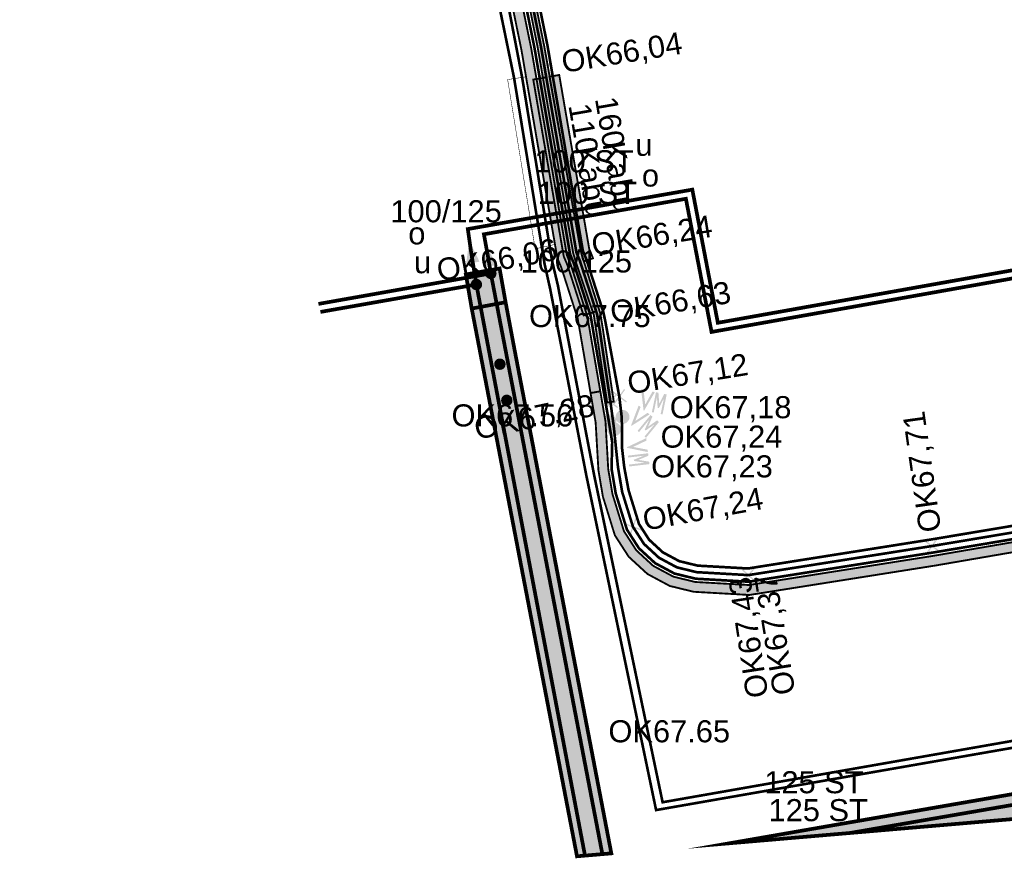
# Model space of a CAD drawing. Extents: x 454558 to 454682, y 5737288 to 5737467.
# Tile 1 of 12: x 454583 to 454620, y 5737288 to 5737319. Entities that reach past the tile are written whole.
import ezdxf

# ---------------------------------------------------------------- set-up
doc = ezdxf.new("R2010")
doc.units = 0
for name, color, linetype in [('Bauteile', 7, 'Continuous'), ('Bauteile_Bauwerk_Bauhülle_Kanal', 7, 'Continuous'), ('Beschriftung_Bauteile_BH_BW_Kanal', 7, 'Continuous'), ('Leitungen_VN_(SWC)', 7, 'Continuous'), ('Leitungsbeschriftung_VN', 7, 'Continuous'), ('MSP_Leitungen', 7, 'Continuous'), ('NSP_Leitungen', 7, 'Continuous'), ('Schutzrohr', 7, 'Continuous'), ('Schutzrohrbeschriftung', 7, 'Continuous'), ('Str_Höhenpunkte', 7, 'Continuous'), ('Str_Höhentexte', 7, 'Continuous'), ('Trassenflächen_Kanal', 7, 'Continuous'), ('Wärme_Beschriftung_Bauteile', 7, 'Continuous'), ('Wärme_Höhentexte', 7, 'Continuous')]:
    doc.layers.add(name, color=color, linetype=linetype)
doc.styles.add('TS[Beschriftung_Bauteile_BH_BW_Kanal[Arial_6_5_Regular__CW100_]]', font='ARIAL.TTF', dxfattribs={"height": 0.836965})
doc.styles.add('TS[Leitungsbeschriftung_VN[Arial_6_5_Regular__CW100_]]', font='ARIAL.TTF', dxfattribs={"height": 0.836965})
doc.styles.add('TS[Schutzrohrbeschriftung[Arial Narrow_6_5_Regular__CW100_]]', font='ARIALN.TTF', dxfattribs={"height": 0.836965})
doc.styles.add('TS[Str_Höhentexte[Arial Narrow_6_5_Regular__CW100_]]', font='ARIALN.TTF', dxfattribs={"height": 0.836965})
doc.styles.add('TS[Wärme_Beschriftung_Bauteile[Arial_6_5_Regular__CW100_]]', font='ARIAL.TTF', dxfattribs={"height": 0.836965})
doc.styles.add('TS[Wärme_Höhentexte[Arial_6_5_Regular__CW100_]]', font='ARIAL.TTF', dxfattribs={"height": 0.836965})

# ---------------------------------------------------------------- blocks, each defined once
blk = doc.blocks.new('8')
at = {"true_color": 0xff5500}
h = blk.add_hatch(color=8, dxfattribs=at)
edge = h.paths.add_edge_path()
edge.add_spline(control_points=[(0, 1.22), (0.5, 1.22), (0.86, 0.86)], knot_values=[0, 0, 0, 1, 1, 1], weights=[1, 1, 1], degree=2, periodic=0)
edge.add_spline(control_points=[(0.86, 0.86), (1.04, 0.68), (1.22, 0.25), (1.22, 0)], knot_values=[0, 0, 0, 1, 2, 2, 2], weights=[1, 1, 1, 1], degree=2, periodic=0)
edge.add_spline(control_points=[(1.22, 0), (1.22, -0.27), (1.04, -0.7), (0.86, -0.88)], knot_values=[0, 0, 0, 1, 2, 2, 2], weights=[1, 1, 1, 1], degree=2, periodic=0)
edge.add_spline(control_points=[(0.86, -0.88), (0.51, -1.22), (0, -1.22)], knot_values=[0, 0, 0, 1, 1, 1], weights=[1, 1, 1], degree=2, periodic=0)
edge.add_spline(control_points=[(0, -1.22), (-0.52, -1.22), (-0.87, -0.87)], knot_values=[0, 0, 0, 1, 1, 1], weights=[1, 1, 1], degree=2, periodic=0)
edge.add_spline(control_points=[(-0.87, -0.87), (-1.22, -0.53), (-1.22, 0)], knot_values=[0, 0, 0, 1, 1, 1], weights=[1, 1, 1], degree=2, periodic=0)
edge.add_spline(control_points=[(-1.22, 0), (-1.22, 0.51), (-0.87, 0.86)], knot_values=[0, 0, 0, 1, 1, 1], weights=[1, 1, 1], degree=2, periodic=0)
edge.add_spline(control_points=[(-0.87, 0.86), (-0.52, 1.22), (0, 1.22)], knot_values=[0, 0, 0, 1, 1, 1], weights=[1, 1, 1], degree=2, periodic=0)
blk = doc.blocks.new('14')
at = {"true_color": 0xff0000}
h = blk.add_hatch(color=1, dxfattribs=at)
edge = h.paths.add_edge_path()
edge.add_spline(control_points=[(0, 1.22), (0.5, 1.22), (0.86, 0.86)], knot_values=[0, 0, 0, 1, 1, 1], weights=[1, 1, 1], degree=2, periodic=0)
edge.add_spline(control_points=[(0.86, 0.86), (1.04, 0.68), (1.22, 0.25), (1.22, 0)], knot_values=[0, 0, 0, 1, 2, 2, 2], weights=[1, 1, 1, 1], degree=2, periodic=0)
edge.add_spline(control_points=[(1.22, 0), (1.22, -0.27), (1.04, -0.7), (0.86, -0.88)], knot_values=[0, 0, 0, 1, 2, 2, 2], weights=[1, 1, 1, 1], degree=2, periodic=0)
edge.add_spline(control_points=[(0.86, -0.88), (0.51, -1.22), (0, -1.22)], knot_values=[0, 0, 0, 1, 1, 1], weights=[1, 1, 1], degree=2, periodic=0)
edge.add_spline(control_points=[(0, -1.22), (-0.52, -1.22), (-0.87, -0.87)], knot_values=[0, 0, 0, 1, 1, 1], weights=[1, 1, 1], degree=2, periodic=0)
edge.add_spline(control_points=[(-0.87, -0.87), (-1.22, -0.53), (-1.22, 0)], knot_values=[0, 0, 0, 1, 1, 1], weights=[1, 1, 1], degree=2, periodic=0)
edge.add_spline(control_points=[(-1.22, 0), (-1.22, 0.51), (-0.87, 0.86)], knot_values=[0, 0, 0, 1, 1, 1], weights=[1, 1, 1], degree=2, periodic=0)
edge.add_spline(control_points=[(-0.87, 0.86), (-0.52, 1.22), (0, 1.22)], knot_values=[0, 0, 0, 1, 1, 1], weights=[1, 1, 1], degree=2, periodic=0)
blk = doc.blocks.new('15')
at = {"true_color": 0xffffff}
blk.add_hatch(color=7, dxfattribs=at).paths.add_polyline_path([(-2.44, 1.46), (2.44, 0), (-2.44, -1.46)])
at = {"true_color": 0xff0000}
h = blk.add_hatch(color=1, dxfattribs=at)
h.paths.add_polyline_path([(-2.44, 1.46), (2.44, 0), (-2.44, -1.46)])
h.paths.add_polyline_path([(-2.06, -0.92), (1.47, 0.01), (-2.06, 0.94)])
blk = doc.blocks.new('18')
at = {"true_color": 0xffffff}
blk.add_hatch(color=7, dxfattribs=at).paths.add_polyline_path([(-2.44, 1.46), (2.44, 0), (-2.44, -1.46)])
at = {"true_color": 0x005ce6}
h = blk.add_hatch(color=195, dxfattribs=at)
h.paths.add_polyline_path([(-2.44, 1.46), (2.44, 0), (-2.44, -1.46)])
h.paths.add_polyline_path([(-2.06, -0.92), (1.47, 0.01), (-2.06, 0.94)])
blk = doc.blocks.new('19')
at = {"true_color": 0x005ce6}
h = blk.add_hatch(color=195, dxfattribs=at)
edge = h.paths.add_edge_path()
edge.add_spline(control_points=[(0, 1.22), (0.5, 1.22), (0.86, 0.86)], knot_values=[0, 0, 0, 1, 1, 1], weights=[1, 1, 1], degree=2, periodic=0)
edge.add_spline(control_points=[(0.86, 0.86), (1.04, 0.68), (1.22, 0.25), (1.22, 0)], knot_values=[0, 0, 0, 1, 2, 2, 2], weights=[1, 1, 1, 1], degree=2, periodic=0)
edge.add_spline(control_points=[(1.22, 0), (1.22, -0.27), (1.04, -0.7), (0.86, -0.88)], knot_values=[0, 0, 0, 1, 2, 2, 2], weights=[1, 1, 1, 1], degree=2, periodic=0)
edge.add_spline(control_points=[(0.86, -0.88), (0.51, -1.22), (0, -1.22)], knot_values=[0, 0, 0, 1, 1, 1], weights=[1, 1, 1], degree=2, periodic=0)
edge.add_spline(control_points=[(0, -1.22), (-0.52, -1.22), (-0.87, -0.87)], knot_values=[0, 0, 0, 1, 1, 1], weights=[1, 1, 1], degree=2, periodic=0)
edge.add_spline(control_points=[(-0.87, -0.87), (-1.22, -0.53), (-1.22, 0)], knot_values=[0, 0, 0, 1, 1, 1], weights=[1, 1, 1], degree=2, periodic=0)
edge.add_spline(control_points=[(-1.22, 0), (-1.22, 0.51), (-0.87, 0.86)], knot_values=[0, 0, 0, 1, 1, 1], weights=[1, 1, 1], degree=2, periodic=0)
edge.add_spline(control_points=[(-0.87, 0.86), (-0.52, 1.22), (0, 1.22)], knot_values=[0, 0, 0, 1, 1, 1], weights=[1, 1, 1], degree=2, periodic=0)
blk = doc.blocks.new('41')
at = {"true_color": 0x005ce6}
h = blk.add_hatch(color=195, dxfattribs=at)
h.paths.add_polyline_path([(8.08, 2.28), (8.08, 5.69), (7.44, 3.45), (7.18, 3.45), (6.56, 5.69), (6.56, 2.28), (6.15, 2.28), (6.15, 6.67), (6.68, 6.67), (7.33, 4.4), (7.96, 6.67), (8.5, 6.67), (8.5, 2.28)])
edge = h.paths.add_edge_path()
edge.add_spline(control_points=[(0.19, 1.5), (0.57, 1.5), (1.27, 1.11), (1.68, 0.4), (1.68, 0.01)], knot_values=[0, 0, 0, 1, 2, 3, 3, 3], weights=[1, 1, 1, 1, 1], degree=2, periodic=0)
edge.add_spline(control_points=[(1.68, 0.01), (1.68, -0.38), (1.29, -1.09), (0.58, -1.48), (0.19, -1.48)], knot_values=[0, 0, 0, 1, 2, 3, 3, 3], weights=[1, 1, 1, 1, 1], degree=2, periodic=0)
edge.add_spline(control_points=[(0.19, -1.48), (-0.2, -1.48), (-0.9, -1.09), (-1.29, -0.38), (-1.29, 0.01)], knot_values=[0, 0, 0, 1, 2, 3, 3, 3], weights=[1, 1, 1, 1, 1], degree=2, periodic=0)
edge.add_spline(control_points=[(-1.29, 0.01), (-1.29, 0.4), (-0.9, 1.11), (-0.18, 1.5), (0.19, 1.5)], knot_values=[0, 0, 0, 1, 2, 3, 3, 3], weights=[1, 1, 1, 1, 1], degree=2, periodic=0)
h.paths.add_polyline_path([(5.37, 6.65), (5.9, 6.65), (4.45, 2.27), (4.34, 2.27), (2.87, 6.65), (3.4, 6.65), (3.81, 5.43), (3.95, 5.01), (4.43, 3.62), (4.86, 5.01), (4.99, 5.43)])
blk = doc.blocks.new('40')
at = {"true_color": 0xff0000}
h = blk.add_hatch(color=1, dxfattribs=at)
h.paths.add_polyline_path([(8.08, 2.28), (8.08, 5.69), (7.44, 3.45), (7.18, 3.45), (6.56, 5.69), (6.56, 2.28), (6.15, 2.28), (6.15, 6.67), (6.68, 6.67), (7.33, 4.4), (7.96, 6.67), (8.5, 6.67), (8.5, 2.28)])
edge = h.paths.add_edge_path()
edge.add_spline(control_points=[(0.19, 1.5), (0.57, 1.5), (1.27, 1.11), (1.68, 0.4), (1.68, 0.01)], knot_values=[0, 0, 0, 1, 2, 3, 3, 3], weights=[1, 1, 1, 1, 1], degree=2, periodic=0)
edge.add_spline(control_points=[(1.68, 0.01), (1.68, -0.38), (1.29, -1.09), (0.58, -1.48), (0.19, -1.48)], knot_values=[0, 0, 0, 1, 2, 3, 3, 3], weights=[1, 1, 1, 1, 1], degree=2, periodic=0)
edge.add_spline(control_points=[(0.19, -1.48), (-0.2, -1.48), (-0.9, -1.09), (-1.29, -0.38), (-1.29, 0.01)], knot_values=[0, 0, 0, 1, 2, 3, 3, 3], weights=[1, 1, 1, 1, 1], degree=2, periodic=0)
edge.add_spline(control_points=[(-1.29, 0.01), (-1.29, 0.4), (-0.9, 1.11), (-0.18, 1.5), (0.19, 1.5)], knot_values=[0, 0, 0, 1, 2, 3, 3, 3], weights=[1, 1, 1, 1, 1], degree=2, periodic=0)
h.paths.add_polyline_path([(5.37, 6.65), (5.9, 6.65), (4.45, 2.27), (4.34, 2.27), (2.87, 6.65), (3.4, 6.65), (3.81, 5.43), (3.95, 5.01), (4.43, 3.62), (4.86, 5.01), (4.99, 5.43)])
blk = doc.blocks.new('51')
at = {"true_color": 0x005ce6}
blk.add_hatch(color=195, dxfattribs=at).paths.add_polyline_path([(-1.46, -1.26), (-0.2, 0), (-1.46, 1.26), (-1.26, 1.46), (0, 0.2), (1.26, 1.46), (1.46, 1.26), (0.21, 0), (1.46, -1.25), (1.26, -1.46), (0, -0.2), (-1.26, -1.46)])
blk = doc.blocks.new('50')
at = {"true_color": 0xff0000}
blk.add_hatch(color=1, dxfattribs=at).paths.add_polyline_path([(-1.46, -1.26), (-0.2, 0), (-1.46, 1.26), (-1.26, 1.46), (0, 0.2), (1.26, 1.46), (1.46, 1.26), (0.21, 0), (1.46, -1.25), (1.26, -1.46), (0, -0.2), (-1.26, -1.46)])
blk = doc.blocks.new('49')
at = {"true_color": 0xff0000}
blk.add_hatch(color=1, dxfattribs=at).paths.add_polyline_path([(-1.46, -1.26), (-0.2, 0), (-1.46, 1.26), (-1.26, 1.46), (0, 0.2), (1.26, 1.46), (1.46, 1.26), (0.21, 0), (1.46, -1.25), (1.26, -1.46), (0, -0.2), (-1.26, -1.46)])

msp = doc.modelspace()

# ---------------------------------------------------------------- hatches: boundary and pattern name
at = {"layer": 'Schutzrohr', "lineweight": 158, "true_color": 0xf5ca7a, "transparency": 33554687}
for points in [[(454604.868, 5737305.21), (454604.498, 5737305.146), (454604.013, 5737307.959), (454603.391, 5737309.898), (454603.239, 5737310.259), (454602.0737, 5737316.9975), (454601.881, 5737318.13), (454601.377, 5737320.58), (454601.115, 5737321.004), (454600.753, 5737321.439), (454600.083, 5737322.144), (454597.407, 5737324.321), (454594.117, 5737327.133), (454593.143, 5737328.202), (454592.133, 5737329.444), (454591.258, 5737331.022), (454590.979, 5737332.012), (454590.706, 5737333.276), (454589.851, 5737339.238), (454588.826, 5737345.182), (454588.1646, 5737349.0335), (454587.567, 5737352.505), (454586.373, 5737358.595), (454585.783, 5737361.864), (454585.507, 5737362.787), (454585.46, 5737363.017), (454584.64, 5737364.769), (454584.34, 5737365.643), (454584.105, 5737366.616), (454582.956, 5737373.392), (454582.848, 5737374.442), (454583.221, 5737374.48), (454583.328, 5737373.443), (454584.473, 5737366.691), (454584.701, 5737365.744), (454584.987, 5737364.912), (454585.818, 5737363.137), (454585.871, 5737362.879), (454586.148, 5737361.951), (454586.736, 5737358.692), (454587.936, 5737352.573), (454588.5416, 5737349.0931), (454589.195, 5737345.248), (454590.222, 5737339.295), (454591.075, 5737333.342), (454591.343, 5737332.103), (454591.607, 5737331.166), (454592.445, 5737329.655), (454593.427, 5737328.447), (454594.378, 5737327.403), (454597.645, 5737324.611), (454600.328, 5737322.425), (454601.039, 5737321.682), (454601.42, 5737321.224), (454601.73, 5737320.722), (454602.25, 5737318.199), (454602.449, 5737317.05), (454603.601, 5737310.365), (454603.743, 5737310.028), (454604.378, 5737308.048), (454604.868, 5737305.21)], [(454604.7103, 5737308.2407), (454604.2343, 5737308.0879), (454603.6253, 5737309.9843), (454603.4915, 5737310.3033, -0.056691), (454603.4756, 5737310.3575), (454602.3254, 5737317.0272), (454602.8181, 5737317.1121), (454603.9635, 5737310.4705), (454604.0947, 5737310.1577), (454604.7103, 5737308.2407)], [(454658.999, 5737306.09), (454662.831, 5737306.777), (454665.302, 5737307.057), (454671.123, 5737306.126), (454677.2, 5737307.016), (454677.243, 5737306.643), (454671.12, 5737305.746), (454665.295, 5737306.679), (454662.885, 5737306.405), (454659.063, 5737305.721), (454653.153, 5737304.735), (454647.212, 5737303.702), (454641.297, 5737302.716), (454629.464, 5737300.65), (454617.567, 5737298.605), (454610.523, 5737297.491), (454608.413, 5737297.611), (454607.504, 5737297.832), (454606.655, 5737298.287), (454605.946, 5737298.939), (454605.42, 5737299.753), (454604.965, 5737301.223), (454604.797, 5737302.214), (454604.691, 5737304.028), (454604.498, 5737305.146), (454604.868, 5737305.21), (454605.064, 5737304.071), (454605.169, 5737302.265), (454605.331, 5737301.31), (454605.763, 5737299.913), (454606.235, 5737299.182), (454606.874, 5737298.595), (454607.639, 5737298.185), (454608.468, 5737297.983), (454610.504, 5737297.868), (454617.507, 5737298.975), (454629.398, 5737301.019), (454641.234, 5737303.086), (454647.149, 5737304.071), (454653.09, 5737305.104), (454658.999, 5737306.09)]]:
    msp.add_hatch(color=101, dxfattribs=at).paths.add_polyline_path(points)
at = {"layer": 'Schutzrohr', "lineweight": 158, "true_color": 0x4ce600, "transparency": 33554687}
for points in [[(454605.378, 5737304.82), (454605.13, 5737304.782), (454604.688, 5737307.664), (454604.622, 5737308.108), (454603.97, 5737310.023), (454603.843, 5737310.435), (454602.49, 5737318.262), (454602.185, 5737319.777), (454601.966, 5737320.816), (454601.6817, 5737321.3134), (454601.184, 5737321.833), (454600.537, 5737322.574), (454597.803, 5737324.805), (454594.552, 5737327.583), (454593.573, 5737328.615), (454592.653, 5737329.795), (454591.839, 5737331.262), (454591.585, 5737332.163), (454591.313, 5737333.429), (454590.47, 5737339.333), (454589.861, 5737343.0265), (454589.441, 5737345.292), (454588.588, 5737350.248), (454588.182, 5737352.619), (454586.982, 5737358.74), (454586.8562, 5737359.3709), (454586.667, 5737360.492), (454586.392, 5737362.009), (454586.113, 5737362.941), (454586.056, 5737363.217), (454585.697, 5737363.973), (454585.219, 5737365.008), (454585.047, 5737365.49), (454584.942, 5737365.811), (454584.719, 5737366.741), (454583.576, 5737373.477), (454583.465, 5737374.5), (454583.717, 5737374.532), (454583.824, 5737373.511), (454584.965, 5737366.791), (454585.184, 5737365.877), (454585.276, 5737365.581), (454585.451, 5737365.104), (454585.923, 5737364.079), (454586.294, 5737363.297), (454586.355, 5737363.003), (454586.636, 5737362.067), (454586.913, 5737360.536), (454587.105, 5737359.397), (454587.234, 5737358.758), (454588.428, 5737352.665), (454588.84, 5737350.336), (454589.687, 5737345.336), (454590.119, 5737343.031), (454590.718, 5737339.371), (454591.567, 5737333.43), (454591.827, 5737332.223), (454592.071, 5737331.358), (454592.861, 5737329.935), (454593.807, 5737328.775), (454594.726, 5737327.763), (454597.961, 5737324.999), (454600.719, 5737322.746), (454601.419, 5737322.006), (454601.828, 5737321.516), (454602.202, 5737320.91), (454602.429, 5737319.827), (454602.742, 5737318.291), (454604.12, 5737310.562), (454604.261, 5737310.084), (454604.866, 5737308.168), (454604.956, 5737307.636), (454605.378, 5737304.82)], [(454604.5892, 5737310.2506), (454604.2428, 5737310.1362), (454604.211, 5737310.2), (454604.1317, 5737310.5093), (454602.94, 5737317.138), (454603.3105, 5737317.202), (454604.4476, 5737310.6099), (454604.5639, 5737310.3293), (454604.5892, 5737310.2506)]]:
    msp.add_hatch(color=100, dxfattribs=at).paths.add_polyline_path(points)
at = {"layer": 'Trassenflächen_Kanal', "lineweight": 158, "true_color": 0xd7c29e, "transparency": 33554687}
msp.add_hatch(color=141, dxfattribs=at).paths.add_polyline_path([(454599.9919, 5737308.3479), (454599.7689, 5737309.6393), (454601.0488, 5737309.8671), (454601.2766, 5737308.5873), (454599.9919, 5737308.3479)])
h = msp.add_hatch(color=141, dxfattribs=at)
h.paths.add_polyline_path([(454605.2866, 5737287.6958), (454603.9841, 5737287.5846), (454599.9919, 5737308.3479), (454601.2766, 5737308.5873), (454601.6197, 5737306.7669), (454605.2866, 5737287.6958)])
h.paths.add_polyline_path([(454624.7249, 5737289.3551), (454609.7656, 5737288.0781), (454636.3658, 5737292.6949), (454649.7281, 5737294.9617), (454656.4093, 5737296.0951), (454661.5513, 5737296.9674), (454662.4509, 5737297.1113), (454662.7009, 5737295.8433), (454661.7687, 5737295.6858), (454636.5856, 5737291.4137), (454624.7249, 5737289.3551)])

# ---------------------------------------------------------------- linework, layer by layer
at = {"layer": 'Leitungen_VN_(SWC)', "color": 195, "linetype": 'Continuous', "true_color": 0x005ce6, "transparency": 33554687}
for points in [[(454599.9655, 5737310.5083, 0.1411, 0.1411, 0), (454599.8435, 5737311.3609, 0.1411, 0.1411, 0), (454608.3578, 5737312.8564, 0.1411, 0.1411, 0), (454609.3258, 5737307.808, 0.1411, 0.1411, 0), (454631.8273, 5737311.8167, 0.1411, 0.1411, 0), (454632.4593, 5737308.24, 0.1411, 0.1411, 0), (454642.7596, 5737310.0953, 0.1411, 0.1411, 0)], [(454600.1675, 5737309.2595, 0.1411, 0.1411, 0), (454599.9655, 5737310.5083, 0.1411, 0.1411, 0)], [(454594.2537, 5737308.2197, 0.1411, 0.1411, 0), (454600.1675, 5737309.2595, 0.1411, 0.1411, 0)], [(454604.2875, 5737287.6104, 0.1411, 0.1411, 0), (454600.1675, 5737309.2595, 0.1411, 0.1411, 0)]]:
    msp.add_lwpolyline(points, format="xyseb", dxfattribs=at)
at = {"layer": 'Leitungen_VN_(SWC)', "color": 1, "linetype": 'Continuous', "true_color": 0xff0000, "transparency": 33554687}
for points in [[(454600.5978, 5737310.3767, 0.1411, 0.1411, 0), (454600.4534, 5737311.1633, 0.1411, 0.1411, 0), (454608.1141, 5737312.509, 0.1411, 0.1411, 0), (454609.0869, 5737307.4607, 0.1411, 0.1411, 0), (454631.5542, 5737311.4552, 0.1411, 0.1411, 0), (454632.1737, 5737307.8837, 0.1411, 0.1411, 0), (454643.1076, 5737309.8137, 0.1411, 0.1411, 0)], [(454600.7159, 5737309.6793, 0.1411, 0.1411, 0), (454600.5978, 5737310.3767, 0.1411, 0.1411, 0)], [(454594.1774, 5737308.5236, 0.1411, 0.1411, 0), (454600.7159, 5737309.6793, 0.1411, 0.1411, 0)], [(454604.9469, 5737287.6667, 0.1411, 0.1411, 0), (454600.7159, 5737309.6793, 0.1411, 0.1411, 0)], [(454663.4984, 5737296.9247, 0.1411, 0.1411, 0), (454662.9392, 5737296.8347, 0.1411, 0.1411, 0), (454661.6143, 5737296.6214, 0.1411, 0.1411, 0), (454614.3421, 5737288.4688, 0.1411, 0.1411, 0)]]:
    msp.add_lwpolyline(points, format="xyseb", dxfattribs=at)
at = {"layer": 'MSP_Leitungen', "color": 65, "linetype": 'Continuous', "true_color": 0x897044, "transparency": 33554687}
for points in [[(454646.6065, 5737296.5359, 0.1005, 0.1005, 0), (454614.6856, 5737290.9402, 0.1005, 0.1005, 0), (454607.231, 5737289.6334, 0.1005, 0.1005, 0), (454604.6357, 5737302.0251, 0.1005, 0.1005, 0), (454603.2594, 5737309.2248, 0.1005, 0.1005, 0), (454603.0371, 5737310.1615, 0.1005, 0.1005, 0), (454601.9077, 5737317.0865, 0.1005, 0.1005, 0), (454601.2264, 5737320.6253, 0.1005, 0.1005, 0)], [(454646.6632, 5737296.2592, 0.1005, 0.1005, 0), (454614.8179, 5737290.7063, 0.1005, 0.1005, 0), (454606.9841, 5737289.3374, 0.1005, 0.1005, 0), (454604.3389, 5737302.0176, 0.1005, 0.1005, 0), (454602.9674, 5737309.0897, 0.1005, 0.1005, 0), (454602.7557, 5737310.0334, 0.1005, 0.1005, 0), (454601.5995, 5737317.079, 0.1005, 0.1005, 0), (454601.5867, 5737317.1412, 0.1005, 0.1005, 0), (454600.9168, 5737320.3969, 0.1005, 0.1005, 0)]]:
    msp.add_lwpolyline(points, format="xyseb", dxfattribs=at)
at = {"layer": 'MSP_Leitungen', "color": 1, "linetype": 'Continuous', "true_color": 0xff0000, "transparency": 33554687}
for points in [[(454602.307, 5737319.802, 0.1005, 0.1005, 0), (454602.619, 5737318.268, 0.1005, 0.1005, 0), (454602.772, 5737317.381, 0.1005, 0.1005, 0), (454603.964, 5737310.47, 0.1005, 0.1005, 0), (454604.094, 5737310.157, 0.1005, 0.1005, 0), (454604.744, 5737308.138, 0.1005, 0.1005, 0), (454604.833, 5737307.614, 0.1005, 0.1005, 0), (454605.254, 5737304.801, 0.1005, 0.1005, 0), (454605.387, 5737303.803, 0.1005, 0.1005, 0)], [(454602.552, 5737319.853, 0.1005, 0.1005, 0), (454602.865, 5737318.314, 0.1005, 0.1005, 0), (454603.018, 5737317.423, 0.1005, 0.1005, 0), (454604.206, 5737310.54, 0.1005, 0.1005, 0), (454604.329, 5737310.243, 0.1005, 0.1005, 0), (454604.987, 5737308.198, 0.1005, 0.1005, 0), (454605.055, 5737307.879, 0.1005, 0.1005, 0), (454605.589, 5737305.01, 0.1005, 0.1005, 0), (454605.679, 5737304.246, 0.1005, 0.1005, 0)], [(454605.679, 5737304.246, 0.1005, 0.1005, 0), (454605.691, 5737303.793, 0.1005, 0.1005, 0), (454605.692, 5737303.063, 0.1005, 0.1005, 0), (454605.777, 5737302.329, 0.1005, 0.1005, 0), (454605.941, 5737301.455, 0.1005, 0.1005, 0), (454606.336, 5737300.181, 0.1005, 0.1005, 0), (454606.718, 5737299.587, 0.1005, 0.1005, 0), (454607.239, 5737299.107, 0.1005, 0.1005, 0), (454607.864, 5737298.772, 0.1005, 0.1005, 0), (454608.561, 5737298.603, 0.1005, 0.1005, 0), (454610.471, 5737298.495, 0.1005, 0.1005, 0), (454617.407, 5737299.593, 0.1005, 0.1005, 0), (454623.328, 5737300.585, 0.1005, 0.1005, 0)], [(454605.387, 5737303.803, 0.1005, 0.1005, 0), (454605.46, 5737303.082, 0.1005, 0.1005, 0), (454605.541, 5737302.316, 0.1005, 0.1005, 0), (454605.697, 5737301.397, 0.1005, 0.1005, 0), (454606.107, 5737300.074, 0.1005, 0.1005, 0), (454606.525, 5737299.425, 0.1005, 0.1005, 0), (454607.093, 5737298.902, 0.1005, 0.1005, 0), (454607.774, 5737298.537, 0.1005, 0.1005, 0), (454608.524, 5737298.355, 0.1005, 0.1005, 0), (454610.484, 5737298.244, 0.1005, 0.1005, 0), (454617.447, 5737299.346, 0.1005, 0.1005, 0), (454623.37, 5737300.339, 0.1005, 0.1005, 0)]]:
    msp.add_lwpolyline(points, format="xyseb", dxfattribs=at)
at = {"layer": 'NSP_Leitungen', "color": 195, "linetype": 'Continuous', "true_color": 0x005ce6, "transparency": 33554687}
for points in [[(454602.063, 5737319.752, 0.1005, 0.1005, 0), (454602.373, 5737318.222, 0.1005, 0.1005, 0), (454602.526, 5737317.339, 0.1005, 0.1005, 0), (454603.6167, 5737311.0108, 0.1005, 0.1005, 0), (454603.722, 5737310.4, 0.1005, 0.1005, 0), (454603.86, 5737310.071, 0.1005, 0.1005, 0), (454604.5, 5737308.078, 0.1005, 0.1005, 0), (454604.587, 5737307.57, 0.1005, 0.1005, 0), (454605.188, 5737304.089, 0.1005, 0.1005, 0)], [(454678.8988, 5737307.4111, 0.1005, 0.1005, 0), (454676.823, 5737307.101, 0.1005, 0.1005, 0), (454671.124, 5737306.252, 0.1005, 0.1005, 0), (454667.127, 5737306.909, 0.1005, 0.1005, 0), (454665.305, 5737307.183, 0.1005, 0.1005, 0), (454662.813, 5737306.9, 0.1005, 0.1005, 0), (454658.977, 5737306.213, 0.1005, 0.1005, 0), (454653.069, 5737305.227, 0.1005, 0.1005, 0), (454647.128, 5737304.194, 0.1005, 0.1005, 0), (454641.213, 5737303.21, 0.1005, 0.1005, 0), (454635.25, 5737302.186, 0.1005, 0.1005, 0), (454629.376, 5737301.142, 0.1005, 0.1005, 0), (454623.412, 5737300.093, 0.1005, 0.1005, 0), (454617.487, 5737299.099, 0.1005, 0.1005, 0), (454610.497, 5737297.993, 0.1005, 0.1005, 0), (454608.487, 5737298.107, 0.1005, 0.1005, 0), (454607.684, 5737298.302, 0.1005, 0.1005, 0), (454606.947, 5737298.697, 0.1005, 0.1005, 0), (454606.332, 5737299.263, 0.1005, 0.1005, 0), (454605.878, 5737299.967, 0.1005, 0.1005, 0), (454605.453, 5737301.339, 0.1005, 0.1005, 0), (454605.295, 5737302.272, 0.1005, 0.1005, 0), (454605.319, 5737303.288, 0.1005, 0.1005, 0), (454605.188, 5737304.089, 0.1005, 0.1005, 0)]]:
    msp.add_lwpolyline(points, format="xyseb", dxfattribs=at)
at = {"layer": 'Schutzrohr', "color": 203, "linetype": 'Continuous', "true_color": 0x6e6e6e, "transparency": 33554687}
for points in [[(454601.73, 5737320.722, 0.0706, 0.0706, 0), (454602.25, 5737318.199, 0.0706, 0.0706, 0), (454602.449, 5737317.05, 0.0706, 0.0706, 0), (454603.601, 5737310.365, 0.0706, 0.0706, 0), (454603.743, 5737310.028, 0.0706, 0.0706, 0), (454604.378, 5737308.048, 0.0706, 0.0706, 0), (454604.868, 5737305.21, 0.0706, 0.0706, 0), (454604.868, 5737305.21, 0.0706, 0.0706, 0), (454604.498, 5737305.146, 0.0706, 0.0706, 0), (454604.013, 5737307.959, 0.0706, 0.0706, 0), (454603.391, 5737309.898, 0.0706, 0.0706, 0), (454603.239, 5737310.259, 0.0706, 0.0706, 0), (454602.0737, 5737316.9975, 0.0706, 0.0706, 0), (454601.881, 5737318.13, 0.0706, 0.0706, 0), (454601.377, 5737320.58, 0.0706, 0.0706, 0)], [(454602.429, 5737319.827, 0.0706, 0.0706, 0), (454602.742, 5737318.291, 0.0706, 0.0706, 0), (454604.12, 5737310.562, 0.0706, 0.0706, 0), (454604.261, 5737310.084, 0.0706, 0.0706, 0), (454604.866, 5737308.168, 0.0706, 0.0706, 0), (454604.956, 5737307.636, 0.0706, 0.0706, 0), (454605.378, 5737304.82, 0.0706, 0.0706, 0), (454605.378, 5737304.82, 0.0706, 0.0706, 0), (454605.13, 5737304.782, 0.0706, 0.0706, 0), (454604.688, 5737307.664, 0.0706, 0.0706, 0), (454604.622, 5737308.108, 0.0706, 0.0706, 0), (454603.97, 5737310.023, 0.0706, 0.0706, 0), (454603.843, 5737310.435, 0.0706, 0.0706, 0), (454602.49, 5737318.262, 0.0706, 0.0706, 0), (454602.185, 5737319.777, 0.0706, 0.0706, 0)], [(454629.464, 5737300.65, 0.0706, 0.0706, 0), (454617.567, 5737298.605, 0.0706, 0.0706, 0), (454610.523, 5737297.491, 0.0706, 0.0706, 0), (454608.413, 5737297.611, 0.0706, 0.0706, 0), (454607.504, 5737297.832, 0.0706, 0.0706, 0), (454606.655, 5737298.287, 0.0706, 0.0706, 0), (454605.946, 5737298.939, 0.0706, 0.0706, 0), (454605.42, 5737299.753, 0.0706, 0.0706, 0), (454604.965, 5737301.223, 0.0706, 0.0706, 0), (454604.797, 5737302.214, 0.0706, 0.0706, 0), (454604.691, 5737304.028, 0.0706, 0.0706, 0), (454604.498, 5737305.146, 0.0706, 0.0706, 0), (454604.868, 5737305.21, 0.0706, 0.0706, 0), (454605.064, 5737304.071, 0.0706, 0.0706, 0), (454605.169, 5737302.265, 0.0706, 0.0706, 0), (454605.331, 5737301.31, 0.0706, 0.0706, 0), (454605.763, 5737299.913, 0.0706, 0.0706, 0), (454606.235, 5737299.182, 0.0706, 0.0706, 0), (454606.874, 5737298.595, 0.0706, 0.0706, 0), (454607.639, 5737298.185, 0.0706, 0.0706, 0), (454608.468, 5737297.983, 0.0706, 0.0706, 0), (454610.504, 5737297.868, 0.0706, 0.0706, 0), (454617.507, 5737298.975, 0.0706, 0.0706, 0), (454629.398, 5737301.019, 0.0706, 0.0706, 0)]]:
    msp.add_lwpolyline(points, format="xyseb", dxfattribs=at)
for points in [[(454604.5892, 5737310.2506, 0.0706, 0.0706, 0), (454604.2428, 5737310.1362, 0.0706, 0.0706, 0), (454604.211, 5737310.2, 0.0706, 0.0706, 0), (454604.1317, 5737310.5093, 0.0706, 0.0706, 0), (454602.94, 5737317.138, 0.0706, 0.0706, 0), (454603.3105, 5737317.202, 0.0706, 0.0706, 0), (454604.4476, 5737310.6099, 0.0706, 0.0706, 0), (454604.5639, 5737310.3293, 0.0706, 0.0706, 0), (454604.5892, 5737310.2506, 0.0706, 0.0706, 0)], [(454604.7103, 5737308.2407, 0.0706, 0.0706, 0), (454604.2343, 5737308.0879, 0.0706, 0.0706, 0), (454603.6253, 5737309.9843, 0.0706, 0.0706, 0), (454603.4915, 5737310.3033, 0.0706, 0.0706, -0.056691), (454603.4756, 5737310.3575, 0.0706, 0.0706, 0), (454602.3254, 5737317.0272, 0.0706, 0.0706, 0), (454602.8181, 5737317.1121, 0.0706, 0.0706, 0), (454603.9635, 5737310.4705, 0.0706, 0.0706, 0), (454604.0947, 5737310.1577, 0.0706, 0.0706, 0), (454604.7103, 5737308.2407, 0.0706, 0.0706, 0)]]:
    msp.add_lwpolyline(points, format="xyseb", close=True, dxfattribs=at)
at = {"layer": 'Schutzrohr', "color": 65, "linetype": 'Continuous', "true_color": 0x897044, "transparency": 33554687}
msp.add_lwpolyline([(454601.3534, 5737317.0272, 0.0176, 0.0176, 0), (454602.0532, 5737317.1328, 0.0176, 0.0176, 0), (454603.138, 5737310.7762, 0.0176, 0.0176, 0), (454602.3985, 5737310.611, 0.0176, 0.0176, 0), (454601.3534, 5737317.0272, 0.0176, 0.0176, 0)], format="xyseb", close=True, dxfattribs=at)
at = {"layer": 'Trassenflächen_Kanal', "color": 69, "linetype": 'Continuous', "true_color": 0x730000, "transparency": 33554687}
for points in [[(454599.9919, 5737308.3479, 0.1411, 0.1411, 0), (454599.7689, 5737309.6393, 0.1411, 0.1411, 0), (454601.0488, 5737309.8671, 0.1411, 0.1411, 0), (454601.2766, 5737308.5873, 0.1411, 0.1411, 0), (454599.9919, 5737308.3479, 0.1411, 0.1411, 0)], [(454605.2866, 5737287.6958, 0.1411, 0.1411, 0), (454603.9841, 5737287.5846, 0.1411, 0.1411, 0), (454599.9919, 5737308.3479, 0.1411, 0.1411, 0), (454601.2766, 5737308.5873, 0.1411, 0.1411, 0), (454601.6197, 5737306.7669, 0.1411, 0.1411, 0), (454605.2866, 5737287.6958, 0.1411, 0.1411, 0)], [(454624.7249, 5737289.3551, 0.1411, 0.1411, 0), (454609.7656, 5737288.0781, 0.1411, 0.1411, 0), (454636.3658, 5737292.6949, 0.1411, 0.1411, 0), (454649.7281, 5737294.9617, 0.1411, 0.1411, 0), (454656.4093, 5737296.0951, 0.1411, 0.1411, 0), (454661.5513, 5737296.9674, 0.1411, 0.1411, 0), (454662.4509, 5737297.1113, 0.1411, 0.1411, 0), (454662.7009, 5737295.8433, 0.1411, 0.1411, 0), (454661.7687, 5737295.6858, 0.1411, 0.1411, 0), (454636.5856, 5737291.4137, 0.1411, 0.1411, 0), (454624.7249, 5737289.3551, 0.1411, 0.1411, 0)]]:
    msp.add_lwpolyline(points, format="xyseb", close=True, dxfattribs=at)

# ---------------------------------------------------------------- block references
at = {"layer": 'Bauteile', "color": 0, "transparency": 33554687, "xscale": 0.17638888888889, "yscale": 0.17638888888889, "zscale": 0.17638888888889}
for name, p, rotation in [('18', (454599.9655, 5737310.5083), 99.1883), ('15', (454600.5978, 5737310.3767), 99.362), ('14', (454600.7159, 5737309.6793), 100.724), ('19', (454600.1675, 5737309.2595), 100.775), ('40', (454605.679, 5737304.246), 348.22623448), ('41', (454605.188, 5737304.089), 320.65489821), ('40', (454605.387, 5737303.803), 276.68613972)]:
    msp.add_blockref(name, p, dxfattribs=dict(at, rotation=rotation))
at = {"layer": 'Bauteile_Bauwerk_Bauhülle_Kanal', "color": 0, "transparency": 33554687, "xscale": 0.17638888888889, "yscale": 0.17638888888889, "zscale": 0.17638888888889}
for p, rotation in [((454601.0592, 5737306.2392), 359.863), ((454601.3228, 5737304.8681), 359.958)]:
    msp.add_blockref('8', p, dxfattribs=dict(at, rotation=rotation))
at = {"layer": 'Str_Höhenpunkte', "color": 0, "transparency": 33554687, "xscale": 0.17638888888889, "yscale": 0.17638888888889, "zscale": 0.17638888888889}
for name, p, rotation in [('50', (454602.772, 5737317.381), 279.78637467), ('51', (454603.6167, 5737311.0108), 279.78031373), ('50', (454603.964, 5737310.47), 286.17043043), ('50', (454604.744, 5737308.138), 283.74253389), ('49', (454605.589, 5737305.01), 278.63110584), ('50', (454605.254, 5737304.801), 278.05136175), ('49', (454606.107, 5737300.074), 295.00129032), ('49', (454617.447, 5737299.346), 189.25527355), ('49', (454610.484, 5737298.244), 182.87599036), ('51', (454610.51, 5737297.742), 270)]:
    msp.add_blockref(name, p, dxfattribs=dict(at, rotation=rotation))

# ---------------------------------------------------------------- texts
at = {"layer": 'Beschriftung_Bauteile_BH_BW_Kanal', "color": 250, "true_color": 0x000000, "transparency": 33554687, "char_height": 0.836965, "attachment_point": 7, "style": 'TS[Beschriftung_Bauteile_BH_BW_Kanal[Arial_6_5_Regular__CW100_]]'}
for s, insert in [('{\\fArial|b0|i0;OK67.75}', (454602.1634, 5737307.6333)), ('{\\fArial|b0|i0;OK67.56}', (454599.2264, 5737303.8678)), ('{\\fArial|b0|i0;OK67.65}', (454605.1758, 5737291.8936))]:
    msp.add_mtext(s, dxfattribs=dict(at, insert=insert))
at = {"layer": 'Leitungsbeschriftung_VN', "color": 195, "true_color": 0x005ce6, "transparency": 33554687, "char_height": 0.836965, "attachment_point": 7, "style": 'TS[Leitungsbeschriftung_VN[Arial_6_5_Regular__CW100_]]'}
for s, insert in [('{\\fArial|b0|i0;u}', (454606.1996, 5737314.1261)), ('{\\fArial|b0|i0;100 ST}', (454602.3654, 5737313.5003)), ('{\\fArial|b0|i0;u}', (454597.8045, 5737309.6751)), ('{\\fArial|b0|i0;125 ST}', (454611.2472, 5737288.9035))]:
    msp.add_mtext(s, dxfattribs=dict(at, insert=insert))
at = {"layer": 'Leitungsbeschriftung_VN', "color": 1, "true_color": 0xff0000, "transparency": 33554687, "char_height": 0.836965, "attachment_point": 7, "style": 'TS[Leitungsbeschriftung_VN[Arial_6_5_Regular__CW100_]]'}
for s, insert in [('{\\fArial|b0|i0;o}', (454606.4456, 5737312.9609)), ('{\\fArial|b0|i0;100 ST}', (454602.4895, 5737312.3037)), ('{\\fArial|b0|i0;o}', (454597.5856, 5737310.7697)), ('{\\fArial|b0|i0;125 ST}', (454611.0844, 5737289.9626))]:
    msp.add_mtext(s, dxfattribs=dict(at, insert=insert))
at = {"layer": 'Schutzrohrbeschriftung', "color": 195, "true_color": 0x005ce6, "transparency": 33554687, "char_height": 0.836965, "attachment_point": 7, "style": 'TS[Schutzrohrbeschriftung[Arial Narrow_6_5_Regular__CW100_]]'}
for s, insert, rotation in [('{\\fArial|b0|i0;160}', (454604.6505, 5737316.3011), 279.74364), ('{\\fArial|b0|i0;110}', (454603.6434, 5737316.0463), 279.84113), ('{\\fArial|b0|i0;Kabu}', (454604.9398, 5737314.5911), 279.84113), ('{\\fArial|b0|i0;Kabu}', (454603.8832, 5737314.4225), 279.84113)]:
    msp.add_mtext(s, dxfattribs=dict(at, insert=insert, rotation=rotation))
at = {"layer": 'Str_Höhentexte', "color": 1, "true_color": 0xff0000, "transparency": 33554687, "char_height": 0.836965, "attachment_point": 7, "style": 'TS[Str_Höhentexte[Arial Narrow_6_5_Regular__CW100_]]'}
for s, insert, rotation in [('{\\fArial|b0|i0;OK66,04}', (454603.4954, 5737317.1257), 9.18054), ('{\\fArial|b0|i0;OK66,24}', (454604.6348, 5737310.1841), 9.18054), ('{\\fArial|b0|i0;OK66,63}', (454605.3525, 5737307.6296), 9.84114), ('{\\fArial|b0|i0;OK67,12}', (454605.9949, 5737304.9407), 9.2726), ('{\\fArial|b0|i0;OK67,28}', (454600.2166, 5737303.2214), 11.53462), ('{\\fArial|b0|i0;OK67,71}', (454617.9545, 5737299.9513), 98.04906), ('{\\fArial|b0|i0;OK67,24}', (454606.589, 5737299.7712), 10.40771), ('{\\fArial|b0|i0;OK67,37}', (454612.4222, 5737293.797), 99.2726)]:
    msp.add_mtext(s, dxfattribs=dict(at, insert=insert, rotation=rotation))
at = {"layer": 'Str_Höhentexte', "color": 195, "true_color": 0x005ce6, "transparency": 33554687, "char_height": 0.836965, "attachment_point": 7, "style": 'TS[Str_Höhentexte[Arial Narrow_6_5_Regular__CW100_]]'}
for s, insert, rotation in [('{\\fArial|b0|i0;OK66,06}', (454598.7779, 5737309.2232), 10.30484), ('{\\fArial|b0|i0;OK67,43}', (454611.3988, 5737293.6791), 98.61564)]:
    msp.add_mtext(s, dxfattribs=dict(at, insert=insert, rotation=rotation))
at = {"layer": 'Str_Höhentexte', "color": 1, "true_color": 0xff0000, "transparency": 33554687, "char_height": 0.836965, "attachment_point": 7, "style": 'TS[Str_Höhentexte[Arial Narrow_6_5_Regular__CW100_]]'}
for s, insert in [('{\\fArial|b0|i0;OK67,18}', (454607.5033, 5737304.0352)), ('{\\fArial|b0|i0;OK67,23}', (454606.797, 5737301.7925))]:
    msp.add_mtext(s, dxfattribs=dict(at, insert=insert))
at = {"layer": 'Str_Höhentexte', "color": 195, "true_color": 0x005ce6, "transparency": 33554687, "insert": (454607.1569, 5737302.9198), "char_height": 0.836965, "attachment_point": 7, "style": 'TS[Str_Höhentexte[Arial Narrow_6_5_Regular__CW100_]]'}
msp.add_mtext('{\\fArial|b0|i0;OK67,24}', dxfattribs=at)
at = {"layer": 'Wärme_Beschriftung_Bauteile', "color": 195, "true_color": 0x005ce6, "transparency": 33554687, "insert": (454596.9067, 5737311.6056), "char_height": 0.836965, "attachment_point": 7, "style": 'TS[Wärme_Beschriftung_Bauteile[Arial_6_5_Regular__CW100_]]'}
msp.add_mtext('{\\fArial|b0|i0;100/125}', dxfattribs=at)
at = {"layer": 'Wärme_Beschriftung_Bauteile', "color": 1, "true_color": 0xff0000, "transparency": 33554687, "insert": (454601.8445, 5737309.7021), "char_height": 0.836965, "attachment_point": 7, "style": 'TS[Wärme_Beschriftung_Bauteile[Arial_6_5_Regular__CW100_]]'}
msp.add_mtext('{\\fArial|b0|i0;100/125}', dxfattribs=at)
at = {"layer": 'Wärme_Höhentexte', "color": 1, "true_color": 0xff0000, "transparency": 33554687, "insert": (454601.8445, 5737309.7021), "char_height": 0.836965, "attachment_point": 7, "style": 'TS[Wärme_Höhentexte[Arial_6_5_Regular__CW100_]]'}
msp.add_mtext('{\\fArial|b0|i0;100/125}', dxfattribs=at)

doc.saveas('drawing.dxf')
